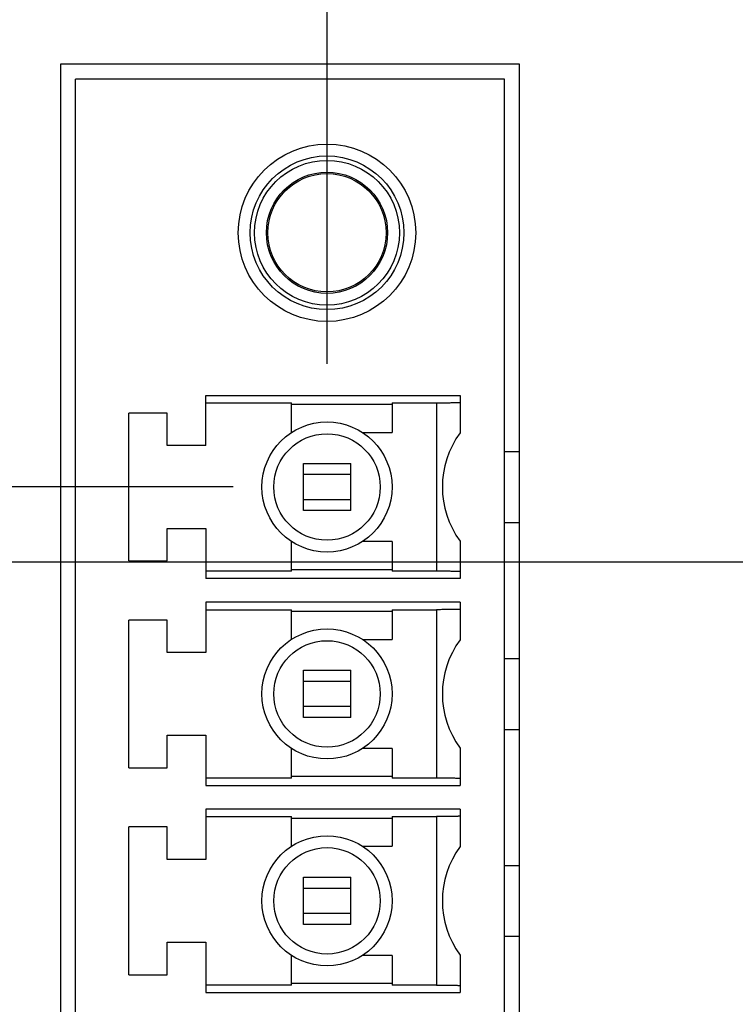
# Model space of a CAD drawing. Header units: inches. Extents: x 0 to 34, y 0 to 22.
# Tile 45 of 75: x 17.407 to 17.884, y 16.648 to 17.304. Entities that reach past the tile are written whole.
import ezdxf

# ---------------------------------------------------------------- set-up
doc = ezdxf.new("R2010")
doc.units = ezdxf.units.IN
doc.header["$LTSCALE"] = 1.87
doc.header["$MEASUREMENT"] = 0
doc.layers.get('0').update_dxf_attribs({"linetype": 'CONTINUOUS'})
doc.layers.add('DIMENSIONS', color=7, linetype='CONTINUOUS')
doc.styles.get("Standard").update_dxf_attribs({"font": 'txt', "width": 0.8})
doc.dimstyles.new('DIMSTYLE_1', dxfattribs={"dimtxt": 0.125, "dimasz": 0.18, "dimexe": 0.18, "dimexo": 0.0625, "dimgap": 0.09, "dimtad": 0, "dimtih": 1, "dimtoh": 1, "dimdec": 3, "dimzin": 4, "dimdsep": 46, "dimtxsty": 'STANDARD', "dimblk": '_FILLED', "dimblk1": '_FILLED', "dimblk2": '_FILLED', "dimcen": 0.09, "dimadec": 0, "dimazin": 0, "dimtp": 0.01, "dimtm": 0.01, "dimtfac": 1, "dimtdec": 3, "dimtofl": 0, "dimtmove": 0, "dimatfit": 3, "dimldrblk": '_FILLED', "dimfxl": 1, "dimtolj": 1, "dimtzin": 4, "dimarcsym": 0})

# ---------------------------------------------------------------- blocks, each defined once
blk = doc.blocks.new('_FILLED')
at = {"color": 0, "linetype": 'BYBLOCK'}
blk.add_solid([(0, 0), (-1, 0.1736), (-1, -0.1736)], dxfattribs=at)
blk = doc.blocks.new('*D11')
at = {"layer": 'DIMENSIONS', "color": 2, "linetype": 'CONTINUOUS'}
for p, q in [((15.37792, 17.73831), (15.37792, 19.31218)), ((17.61181, 17.07465), (17.61181, 19.31218)), ((15.37792, 19.18718), (15.78426, 19.18718)), ((17.61181, 19.18718), (17.23426, 19.18718))]:
    blk.add_line(p, q, dxfattribs=at)
at = {"layer": 'DIMENSIONS', "color": 2, "linetype": 'CONTINUOUS', "xscale": 0.18, "yscale": 0.18, "zscale": 0.18, "rotation": 180}
blk.add_blockref('_FILLED', (15.37792, 19.18718), dxfattribs=at)
at = {"layer": 'DIMENSIONS', "color": 2, "linetype": 'CONTINUOUS', "xscale": 0.18, "yscale": 0.18, "zscale": 0.18}
blk.add_blockref('_FILLED', (17.61181, 19.18718), dxfattribs=at)
at = {"layer": 'DIMENSIONS', "color": 2, "linetype": 'CONTINUOUS', "width": 0.8}
for s, p in [('[', (16.47176, 19.12468)), (']', (17.07176, 19.12468)), ('2.234', (15.84676, 19.12468)), ('56.74', (16.57176, 19.12468))]:
    blk.add_text(s, height=0.125, dxfattribs=at).set_placement(p)
blk = doc.blocks.new('*D12')
at = {"layer": 'DIMENSIONS', "color": 2, "linetype": 'CONTINUOUS'}
for p, q in [((14.56592, 18.91699), (13.51784, 18.91699)), ((14.56592, 17.33908), (14.56592, 18.91699)), ((15.33669, 17.68548), (14.44092, 17.68548)), ((14.56592, 17.68548), (14.56592, 17.33908)), ((14.56592, 16.99269), (14.56592, 17.33908)), ((17.54931, 16.99269), (14.44092, 16.99269))]:
    blk.add_line(p, q, dxfattribs=at)
at = {"layer": 'DIMENSIONS', "color": 2, "linetype": 'CONTINUOUS', "xscale": 0.18, "yscale": 0.18, "zscale": 0.18}
for p, rotation in [((14.56592, 17.68548), 90), ((14.56592, 16.99269), 270)]:
    blk.add_blockref('_FILLED', p, dxfattribs=dict(at, rotation=rotation))
at = {"layer": 'DIMENSIONS', "color": 2, "linetype": 'CONTINUOUS', "width": 0.8}
for s, p in [('[', (12.85534, 18.85449)), (']', (13.35534, 18.85449)), ('.693', (12.33034, 18.85449)), ('17.6', (12.95534, 18.85449))]:
    blk.add_text(s, height=0.125, dxfattribs=at).set_placement(p)
blk = doc.blocks.new('*D20')
at = {"layer": 'DIMENSIONS', "color": 2, "linetype": 'CONTINUOUS'}
for p, q in [((13.81592, 18.08619), (13.48732, 18.08619)), ((13.81592, 17.31404), (13.81592, 18.08619)), ((15.31849, 17.68548), (13.69092, 17.68548)), ((13.81592, 17.68548), (13.81592, 17.31404)), ((13.81592, 16.94261), (13.81592, 17.31404)), ((18.05663, 16.94261), (13.69092, 16.94261))]:
    blk.add_line(p, q, dxfattribs=at)
at = {"layer": 'DIMENSIONS', "color": 2, "linetype": 'CONTINUOUS', "xscale": 0.18, "yscale": 0.18, "zscale": 0.18}
for p, rotation in [((13.81592, 17.68548), 90), ((13.81592, 16.94261), 270)]:
    blk.add_blockref('_FILLED', p, dxfattribs=dict(at, rotation=rotation))
at = {"layer": 'DIMENSIONS', "color": 2, "linetype": 'CONTINUOUS', "width": 0.8}
for s, p in [('[', (12.72482, 18.02369)), (']', (13.32482, 18.02369)), ('.743', (12.19982, 18.02369)), ('18.87', (12.82482, 18.02369))]:
    blk.add_text(s, height=0.125, dxfattribs=at).set_placement(p)

msp = doc.modelspace()

# ---------------------------------------------------------------- linework, layer by layer
at = {"color": 7, "linetype": 'CONTINUOUS'}
for p, q in [((17.43449, 17.27434), (17.43449, 16.29765)), ((17.73992, 17.27434), (17.43449, 17.27434)), ((17.73992, 16.29765), (17.73992, 17.27434)), ((17.44449, 16.30765), (17.44449, 17.26434)), ((17.72992, 17.26434), (17.44449, 17.26434)), ((17.72992, 16.30765), (17.72992, 17.26434)), ((17.5311, 17.02025), (17.5311, 17.05371)), ((17.5311, 17.05371), (17.7004, 17.05371)), ((17.5311, 17.04879), (17.58819, 17.04879)), ((17.58819, 17.02899), (17.58819, 17.04879)), ((17.58819, 17.04778), (17.65512, 17.04778)), ((17.65512, 17.04879), (17.65512, 17.02899)), ((17.65512, 17.04879), (17.68465, 17.04879)), ((17.68465, 17.04879), (17.68465, 16.93659)), ((17.7004, 17.05371), (17.7004, 17.02877)), ((17.47992, 16.94348), (17.47992, 17.0419)), ((17.50551, 17.0419), (17.47992, 17.0419)), ((17.50551, 17.02025), (17.50551, 17.0419)), ((17.63544, 17.02899), (17.65512, 17.02899)), ((17.5311, 17.02025), (17.50551, 17.02025)), ((17.72992, 17.01631), (17.73992, 17.01631)), ((17.59607, 16.97694), (17.59607, 17.00844)), ((17.59607, 17.00844), (17.62756, 17.00844)), ((17.62756, 16.97694), (17.62756, 17.00844)), ((17.62756, 17.00091), (17.59607, 17.00091)), ((17.59607, 16.98447), (17.62756, 16.98447)), ((17.62756, 16.97694), (17.59607, 16.97694)), ((17.72992, 16.96907), (17.73992, 16.96907)), ((17.50551, 16.94348), (17.50551, 16.96513)), ((17.50551, 16.96513), (17.5311, 16.96513)), ((17.5311, 16.96513), (17.5311, 16.93167)), ((17.58819, 16.93659), (17.58819, 16.95639)), ((17.65512, 16.95639), (17.63544, 16.95639)), ((17.65512, 16.95639), (17.65512, 16.93659)), ((17.7004, 16.95661), (17.7004, 16.93167)), ((17.47992, 16.94348), (17.50551, 16.94348)), ((17.58819, 16.93659), (17.5311, 16.93659)), ((17.65512, 16.9376), (17.58819, 16.9376)), ((17.68465, 16.93659), (17.65512, 16.93659)), ((17.7004, 16.93167), (17.5311, 16.93167)), ((17.5311, 16.91592), (17.5311, 16.88245)), ((17.7004, 16.91592), (17.5311, 16.91592)), ((17.5311, 16.911), (17.58819, 16.911)), ((17.58819, 16.89119), (17.58819, 16.911)), ((17.58819, 16.90998), (17.65512, 16.90998)), ((17.65512, 16.911), (17.65512, 16.89119)), ((17.65512, 16.911), (17.68465, 16.911)), ((17.68465, 16.911), (17.68465, 16.79879)), ((17.7004, 16.91592), (17.7004, 16.89098)), ((17.47992, 16.80568), (17.47992, 16.90411)), ((17.50551, 16.90411), (17.47992, 16.90411)), ((17.50551, 16.88245), (17.50551, 16.90411)), ((17.63544, 16.89119), (17.65512, 16.89119)), ((17.5311, 16.88245), (17.50551, 16.88245)), ((17.72992, 16.87852), (17.73992, 16.87852)), ((17.59607, 16.83915), (17.59607, 16.87064)), ((17.59607, 16.87064), (17.62756, 16.87064)), ((17.62756, 16.83915), (17.62756, 16.87064)), ((17.62756, 16.86311), (17.59607, 16.86311)), ((17.59607, 16.84668), (17.62756, 16.84668)), ((17.62756, 16.83915), (17.59607, 16.83915)), ((17.72992, 16.83127), (17.73992, 16.83127)), ((17.50551, 16.80568), (17.50551, 16.82734)), ((17.50551, 16.82734), (17.5311, 16.82734)), ((17.5311, 16.82734), (17.5311, 16.79387)), ((17.58819, 16.79879), (17.58819, 16.8186)), ((17.65512, 16.8186), (17.63544, 16.8186)), ((17.65512, 16.8186), (17.65512, 16.79879)), ((17.7004, 16.81881), (17.7004, 16.79387)), ((17.47992, 16.80568), (17.50551, 16.80568)), ((17.58819, 16.79879), (17.5311, 16.79879)), ((17.65512, 16.7998), (17.58819, 16.7998)), ((17.68465, 16.79879), (17.65512, 16.79879)), ((17.5311, 16.79387), (17.7004, 16.79387)), ((17.5311, 16.77812), (17.5311, 16.74466)), ((17.7004, 16.77812), (17.5311, 16.77812)), ((17.5311, 16.7732), (17.58819, 16.7732)), ((17.58819, 16.7534), (17.58819, 16.7732)), ((17.65512, 16.7732), (17.65512, 16.7534)), ((17.65512, 16.7732), (17.68465, 16.7732)), ((17.68465, 16.7732), (17.68465, 16.661)), ((17.7004, 16.77812), (17.7004, 16.75318)), ((17.47992, 16.66789), (17.47992, 16.76631)), ((17.50551, 16.76631), (17.47992, 16.76631)), ((17.50551, 16.74466), (17.50551, 16.76631)), ((17.58819, 16.77219), (17.65512, 16.77219)), ((17.63544, 16.7534), (17.65512, 16.7534)), ((17.5311, 16.74466), (17.50551, 16.74466)), ((17.72992, 16.74072), (17.73992, 16.74072)), ((17.59607, 16.70135), (17.59607, 16.73285)), ((17.59607, 16.73285), (17.62756, 16.73285)), ((17.62756, 16.70135), (17.62756, 16.73285)), ((17.62756, 16.72532), (17.59607, 16.72532)), ((17.59607, 16.70888), (17.62756, 16.70888)), ((17.62756, 16.70135), (17.59607, 16.70135)), ((17.50551, 16.66789), (17.50551, 16.68954)), ((17.50551, 16.68954), (17.5311, 16.68954)), ((17.5311, 16.68954), (17.5311, 16.65608)), ((17.72992, 16.69348), (17.73992, 16.69348)), ((17.58819, 16.661), (17.58819, 16.6808)), ((17.65512, 16.6808), (17.63544, 16.6808)), ((17.65512, 16.6808), (17.65512, 16.661)), ((17.7004, 16.68102), (17.7004, 16.65608)), ((17.47992, 16.66789), (17.50551, 16.66789)), ((17.58819, 16.661), (17.5311, 16.661)), ((17.65512, 16.66201), (17.58819, 16.66201)), ((17.68465, 16.661), (17.65512, 16.661)), ((17.5311, 16.65608), (17.7004, 16.65608))]:
    msp.add_line(p, q, dxfattribs=at)
for centre, radius in [((17.61181, 17.16198), 0.05906), ((17.61181, 17.16198), 0.05118), ((17.61181, 17.16198), 0.04823), ((17.61181, 17.16198), 0.04035), ((17.61181, 17.16198), 0.03937), ((17.61181, 16.99269), 0.04331), ((17.61181, 16.99269), 0.03543), ((17.61181, 16.85489), 0.04331), ((17.61181, 16.85489), 0.03543), ((17.61181, 16.7171), 0.04331), ((17.61181, 16.7171), 0.03543)]:
    msp.add_circle(centre, radius, dxfattribs=at)
for centre in [(17.74961, 16.99269), (17.74961, 16.85489), (17.74961, 16.7171)]:
    msp.add_arc(centre, 0.06102, 143.75068, 216.24932, dxfattribs=at)
for points, knots in [([(17.68465, 17.04879), (17.68524, 17.04879), (17.6864, 17.04879), (17.68814, 17.0488), (17.68983, 17.04881), (17.69145, 17.04882), (17.69299, 17.04884), (17.69443, 17.04885), (17.69574, 17.04887), (17.69691, 17.0489), (17.69792, 17.04893), (17.69878, 17.04895), (17.69944, 17.04899), (17.69996, 17.049), (17.70019, 17.04906), (17.7004, 17.04905), (17.7004, 17.04908)], [0, 0, 0, 0, 0.111792, 0.222453, 0.329947, 0.433528, 0.531768, 0.62298, 0.70665, 0.781421, 0.846162, 0.900497, 0.943442, 0.97448, 0.993397, 1, 1, 1, 1]), ([(17.7004, 16.9363), (17.7004, 16.93633), (17.70019, 16.93632), (17.69996, 16.93638), (17.69944, 16.93639), (17.69878, 16.93643), (17.69792, 16.93645), (17.69691, 16.93648), (17.69574, 16.9365), (17.69443, 16.93653), (17.69299, 16.93654), (17.69145, 16.93656), (17.68983, 16.93657), (17.68814, 16.93658), (17.6864, 16.93659), (17.68524, 16.93659), (17.68465, 16.93659)], [0, 0, 0, 0, 0.006603, 0.02552, 0.056559, 0.099504, 0.15384, 0.218581, 0.293352, 0.377023, 0.468235, 0.566475, 0.670057, 0.777549, 0.888209, 1, 1, 1, 1]), ([(17.7004, 16.91129), (17.7004, 16.91125), (17.70019, 16.91126), (17.69996, 16.9112), (17.69944, 16.91119), (17.69878, 16.91115), (17.69792, 16.91113), (17.69691, 16.9111), (17.69574, 16.91108), (17.69443, 16.91106), (17.69299, 16.91104), (17.69145, 16.91102), (17.68983, 16.91101), (17.68814, 16.911), (17.6864, 16.911), (17.68524, 16.911), (17.68465, 16.911)], [0, 0, 0, 0, 0.006604, 0.025524, 0.056568, 0.099508, 0.153842, 0.218584, 0.293352, 0.377019, 0.468231, 0.566465, 0.67003, 0.777532, 0.888203, 1, 1, 1, 1]), ([(17.7004, 16.7985), (17.7004, 16.79854), (17.70019, 16.79853), (17.69996, 16.79859), (17.69944, 16.7986), (17.69878, 16.79863), (17.69792, 16.79866), (17.69691, 16.79869), (17.69574, 16.79871), (17.69443, 16.79873), (17.69299, 16.79875), (17.69145, 16.79876), (17.68983, 16.79878), (17.68814, 16.79879), (17.6864, 16.79879), (17.68524, 16.79879), (17.68465, 16.79879)], [0, 0, 0, 0, 0.006603, 0.02552, 0.056559, 0.099504, 0.15384, 0.218581, 0.293352, 0.377023, 0.468235, 0.566475, 0.670057, 0.777549, 0.888209, 1, 1, 1, 1]), ([(17.7004, 16.77349), (17.7004, 16.77346), (17.70019, 16.77346), (17.69996, 16.77341), (17.69944, 16.7734), (17.69878, 16.77336), (17.69792, 16.77333), (17.69691, 16.77331), (17.69574, 16.77328), (17.69443, 16.77326), (17.69299, 16.77324), (17.69145, 16.77323), (17.68983, 16.77322), (17.68814, 16.77321), (17.6864, 16.7732), (17.68524, 16.7732), (17.68465, 16.7732)], [0, 0, 0, 0, 0.006604, 0.025524, 0.056568, 0.099508, 0.153842, 0.218584, 0.293352, 0.377019, 0.468231, 0.566465, 0.67003, 0.777532, 0.888203, 1, 1, 1, 1]), ([(17.68465, 16.661), (17.68524, 16.661), (17.6864, 16.661), (17.68814, 16.66099), (17.68983, 16.66098), (17.69145, 16.66097), (17.69299, 16.66095), (17.69443, 16.66093), (17.69574, 16.66091), (17.69691, 16.66089), (17.69792, 16.66086), (17.69878, 16.66084), (17.69944, 16.6608), (17.69996, 16.66079), (17.70019, 16.66073), (17.7004, 16.66074), (17.7004, 16.66071)], [0, 0, 0, 0, 0.111797, 0.22247, 0.329973, 0.433537, 0.531772, 0.622984, 0.70665, 0.781418, 0.84616, 0.900493, 0.943433, 0.974476, 0.993397, 1, 1, 1, 1])]:
    msp.add_open_spline(points, degree=3, knots=knots, dxfattribs=at)

# ---------------------------------------------------------------- dimensions: what is measured, and where the dimension line sits
at = {"layer": 'DIMENSIONS', "color": 2, "linetype": 'CONTINUOUS'}
dim = msp.add_linear_dim(base=(17.61181, 19.18718), p1=(15.37792, 17.73831), p2=(17.61181, 17.07465), dimstyle='DIMSTYLE_1', dxfattribs=at)
dim.commit()
dim.dimension.update_dxf_attribs({"geometry": '*D11', "text_midpoint": (16.50926, 19.18718), "dimtype": 160})
for base, p1, p2, picture, middle in [((14.56592, 16.99269), (15.33669, 17.68548), (17.54931, 16.99269), '*D12', (12.89284, 18.91699)), ((13.81592, 16.94261), (15.31849, 17.68548), (18.05663, 16.94261), '*D20', (12.81232, 18.08619))]:
    dim = msp.add_linear_dim(base=base, p1=p1, p2=p2, angle=270, dimstyle='DIMSTYLE_1', dxfattribs=at)
    dim.commit()
    dim.dimension.update_dxf_attribs({"geometry": picture, "text_midpoint": middle, "dimtype": 160})

doc.saveas('drawing.dxf')
